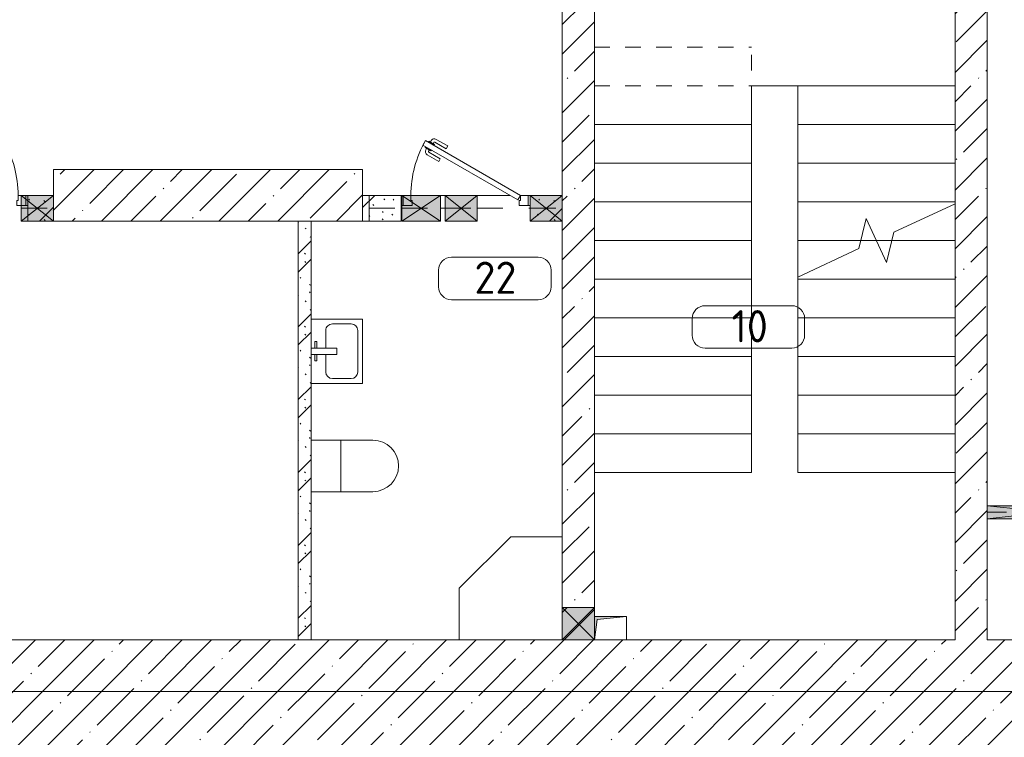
# Model space of a CAD drawing. Header units: millimetres. Extents: x -32229 to 192519, y -13689 to 125138.
# Tile 100 of 183: x 92293 to 99938, y 2244 to 7813. Entities that reach past the tile are written whole.
import ezdxf

# ---------------------------------------------------------------- set-up
doc = ezdxf.new("R2010")
doc.units = ezdxf.units.MM
for name, pattern in [('2_Пунктир_ 0_6 мм', [240, 120, -120]), ('3_ Штрих_ 1 х 1 мм', [400, 200, -200]), ('ADSK_Сверху', [900, 600, -300]), ('Штриховая', [1000, 600, -400])]:
    doc.linetypes.add(name, pattern=pattern)
for name, color, linetype, lineweight in [('A-AREA-____-IDEN', 7, 'Continuous', 9), ('A-DOOR-____-MCUT', 7, 'Continuous', 9), ('A-DOOR-____-OTLN', 7, 'Continuous', 18), ('A-DOOR-FRAM-MCUT', 7, 'Continuous', 9), ('A-FLOR-____-MCUT', 7, 'Continuous', 40), ('A-FLOR-____-OTLN', 7, 'Continuous', 18), ('A-FLOR-____-PATT', 7, 'Continuous', 40), ('A-GLAZ-____-MCUT', 7, 'Continuous', 9), ('A-GLAZ-____-OTLN', 7, 'Continuous', 18), ('A-WALL-____-MCUT', 7, 'Continuous', 40), ('A-WALL-____-PATT', 7, 'Continuous', 40), ('I-WALL-____-MCUT', 7, 'Continuous', 40), ('M-EQPM-____-OTLN', 7, 'Continuous', 18), ('P-SANR-FIXT-OTLN', 7, 'Continuous', 18), ('S-BEAM-____-OTLN', 7, 'Continuous', 18), ('S-COLS-____-MCUT', 7, 'Continuous', 40), ('S-COLS-____-OTLN', 7, 'Continuous', 18), ('S-STRS-____-MBND', 7, 'ADSK_Сверху', 18), ('S-STRS-____-OTLN', 7, 'Continuous', 18)]:
    doc.layers.add(name, color=color, linetype=linetype, lineweight=lineweight)
doc.styles.add('GOST Common_3', font='GOST_Common.ttf', dxfattribs={"height": 250})
pattern_1 = [(45, (0, 0), (-228.0985, 228.0985), []), (45, (228.1, 0), (-228.0985, 228.0985), [403.225, -80.645, 6.706, -73.939])]
pattern_2 = [(135, (300.56, 377.28), (-565.6854, 6e-14), [10, -790]), (135, (349.8, 474.73), (-565.6854, 6e-14), [10, -790]), (135, (423.93, 473.06), (-565.6854, 6e-14), [10, -790]), (135, (229.92, 447.9), (-565.6854, 6e-14), [10, -790]), (135, (155.08, 447.9), (-565.6854, 6e-14), [10, -790]), (135, (114.9, 369.03), (-565.6854, 6e-14), [10, -790]), (135, (132.43, 285.8), (-565.6854, 6e-14), [10, -790]), (135, (214.66, 322), (-565.6854, 6e-14), [10, -790]), (135, (198.16, 261.88), (-565.6854, 6e-14), [10, -790]), (135, (45.2, 272.9), (-565.6854, 6e-14), [10, -790]), (135, (42.32, 336.16), (-565.6854, 6e-14), [10, -790]), (135, (92.26, 192.24), (-565.6854, 6e-14), [10, -790]), (135, (7.07, 149.2), (-565.6854, 6e-14), [10, -790]), (135, (80.6, 95.1), (-565.6854, 6e-14), [10, -790]), (135, (79.53, 36.94), (-565.6854, 6e-14), [10, -790]), (135, (153.87, 74.56), (-565.6854, 6e-14), [10, -790]), (135, (228.35, 124.8), (-565.6854, 6e-14), [10, -790]), (135, (279.75, 180.4), (-565.6854, 6e-14), [10, -790]), (135, (282.9, 31.63), (-565.6854, 6e-14), [10, -790]), (135, (377.38, 53.45), (-565.6854, 6e-14), [10, -790]), (135, (352.28, 102.7), (-565.6854, 6e-14), [10, -790]), (135, (354.05, 0), (-565.6854, 6e-14), [10, -790]), (135, (553.23, 16.45), (-565.6854, 6e-14), [10, -790]), (135, (542.38, 63.45), (-565.6854, 6e-14), [10, -790]), (135, (536.58, 239.3), (-565.6854, 6e-14), [10, -790]), (135, (475.85, 203.9), (-565.6854, 6e-14), [10, -790]), (135, (475.85, 316.54), (-565.6854, 6e-14), [10, -790]), (135, (520.8, 408.7), (-565.6854, 6e-14), [10, -790]), (135, (551.1, 470.8), (-565.6854, 6e-14), [10, -790]), (135, (235.25, 537.93), (-565.6854, 6e-14), [10, -790]), (135, (407.25, 547.65), (-565.6854, 6e-14), [10, -790]), (135, (94.5, 558.6), (-565.6854, 6e-14), [10, -790]), (135, (46.4, 532.3), (-565.6854, 6e-14), [10, -790]), (135, (85.56, 465.04), (-565.6854, 6e-14), [10, -790]), (135, (355.53, 181.14), (-565.6854, 6e-14), [10, -790]), (135, (362.23, 243.6), (-565.6854, 6e-14), [10, -790]), (135, (413.45, 344.1), (-565.6854, 6e-14), [10, -790]), (135, (286.3, 273.25), (-565.6854, 6e-14), [10, -790]), (135, (423.02, 263.72), (-565.6854, 6e-14), [10, -790]), (135, (162.94, 190.2), (-565.6854, 6e-14), [10, -790]), (135, (470.25, 120.93), (-565.6854, 6e-14), [10, -790]), (135, (484.48, 9.78), (-565.6854, 6e-14), [10, -790]), (45, (0, 212.13), (-565.6854, 0), []), (45, (212.13, 0), (-565.6854, 0), []), (45, (353.55, 0), (-565.6854, 0), []), (45, (0, 353.55), (-565.6854, 0), [])]

# ---------------------------------------------------------------- blocks, each defined once
blk = doc.blocks.new('АР_Дверь однопольная - 1000х2100h_850__Кладовая-6692962--01 ЭЛ')
at = {"layer": 'A-DOOR-____-MCUT', "color": 253, "lineweight": 13, "true_color": 0xaaaaaa}
for p, q in [((311.1, 525), (-425, 100)), ((-345, 100), (331.1, 490.4)), ((331.1, 490.4), (311.1, 525)), ((-425, 100), (-405, 65.4)), ((-405, 65.4), (-345, 100))]:
    blk.add_line(p, q, dxfattribs=at)
at = {"layer": 'A-DOOR-____-OTLN', "color": 253, "lineweight": 5, "true_color": 0xaaaaaa}
for p, q in [((138.9, 483.3), (227.7, 534.6)), ((151.4, 461.7), (138.9, 483.3)), ((151.4, 461.7), (240.2, 512.9)), ((285.5, 519.4), (242.2, 494.4)), ((242.2, 494.4), (246.2, 487.5)), ((253, 500.7), (247, 511.1)), ((274.6, 513.2), (268.6, 523.6)), ((313.5, 470.9), (270.2, 445.9)), ((289.5, 512.5), (285.5, 519.4)), ((302.6, 464.7), (308.7, 454.3)), ((309.5, 477.9), (313.5, 470.9)), ((196.4, 383.7), (285.2, 435)), ((196.4, 383.7), (208.9, 362.1)), ((208.9, 362.1), (297.7, 413.3)), ((270.2, 445.9), (266.2, 452.9)), ((281, 452.2), (287, 441.8))]:
    blk.add_line(p, q, dxfattribs=at)
for centre, radius, start, end in [((242.7, 508.6), 30, 30, 120), ((242.7, 508.6), 4.99, 30, 120), ((-425, 100), 850, 360, 30), ((282.7, 439.3), 4.99, 300, 30), ((282.7, 439.3), 30, 300, 30)]:
    blk.add_arc(centre, radius, start, end, dxfattribs=at)
at = {"layer": 'A-DOOR-FRAM-MCUT', "color": 253, "lineweight": 13, "true_color": 0xaaaaaa}
for p, q in [((-485, 100), (-500, 100)), ((-425, 100), (-485, 100)), ((-485, 100), (-485, 20)), ((-425, 60), (-425, 100)), ((450, 100), (425, 100)), ((425, 100), (425, 60)), ((485, 100), (450, 100)), ((485, 20), (485, 100)), ((485, 100), (500, 100)), ((-485, 20), (-500, 20)), ((-485, 20), (-415, 20)), ((-415, 60), (-425, 60)), ((-415, 20), (-415, 60)), ((425, 60), (415, 60)), ((415, 60), (415, 20)), ((415, 20), (450, 20)), ((450, 20), (485, 20)), ((485, 20), (500, 20))]:
    blk.add_line(p, q, dxfattribs=at)
blk = doc.blocks.new('АР_Дверь однопольная - 1000х2100h_850__Кладовая-6691799--01 ЭЛ')
at = {"layer": 'A-DOOR-____-MCUT', "color": 253, "lineweight": 13, "true_color": 0xaaaaaa}
for p, q in [((-311.1, 525), (-331.1, 490.4)), ((-331.1, 490.4), (405, 65.4)), ((425, 100), (-311.1, 525)), ((405, 65.4), (425, 100))]:
    blk.add_line(p, q, dxfattribs=at)
at = {"layer": 'A-DOOR-____-OTLN', "color": 253, "lineweight": 5, "true_color": 0xaaaaaa}
for p, q in [((-309.5, 477.9), (-313.5, 470.9)), ((-313.5, 470.9), (-270.2, 445.9)), ((-302.6, 464.7), (-308.7, 454.3)), ((-289.5, 512.5), (-285.5, 519.4)), ((-285.5, 519.4), (-242.2, 494.4)), ((-274.6, 513.2), (-268.6, 523.6)), ((-253, 500.7), (-247, 511.1)), ((-242.2, 494.4), (-246.2, 487.5)), ((-151.4, 461.7), (-240.2, 512.9)), ((-138.9, 483.3), (-227.7, 534.6)), ((-151.4, 461.7), (-138.9, 483.3)), ((-208.9, 362.1), (-297.7, 413.3)), ((-281, 452.2), (-287, 441.8)), ((-196.4, 383.7), (-285.2, 435)), ((-270.2, 445.9), (-266.2, 452.9)), ((-196.4, 383.7), (-208.9, 362.1))]:
    blk.add_line(p, q, dxfattribs=at)
for centre, radius, start, end in [((-242.7, 508.6), 30, 60, 150), ((425, 100), 850, 150, 180), ((-242.7, 508.6), 4.99, 60, 150), ((-282.7, 439.3), 30, 150, 240), ((-282.7, 439.3), 4.99, 150, 240)]:
    blk.add_arc(centre, radius, start, end, dxfattribs=at)
at = {"layer": 'A-DOOR-FRAM-MCUT', "color": 253, "lineweight": 13, "true_color": 0xaaaaaa}
for p, q in [((-495, 100), (-500, 100)), ((-485, 100), (-495, 100)), ((-425, 100), (-485, 100)), ((-485, 100), (-485, 20)), ((-425, 60), (-425, 100)), ((485, 100), (425, 100)), ((425, 100), (425, 60)), ((485, 20), (485, 100)), ((485, 100), (500, 100)), ((-495, 20), (-500, 20)), ((-485, 20), (-495, 20)), ((-485, 20), (-415, 20)), ((-415, 60), (-425, 60)), ((-415, 20), (-415, 60)), ((425, 60), (415, 60)), ((415, 60), (415, 20)), ((415, 20), (485, 20)), ((485, 20), (500, 20))]:
    blk.add_line(p, q, dxfattribs=at)
blk = doc.blocks.new('A-PLU-toilet-2-2D - L600xW600xH900-3712371--01 ЭЛ')
at = {"layer": 'P-SANR-FIXT-OTLN', "color": 253, "lineweight": 13, "true_color": 0xaaaaaa}
for p, q in [((-230, 400), (250, 400)), ((-230, 400), (250, 400)), ((0, 0), (0, 400)), ((250, 0), (-230, 0)), ((250, 0), (-230, 0))]:
    blk.add_line(p, q, dxfattribs=at)
blk.add_arc((250, 200), 200, 270, 90, dxfattribs=at)
blk.add_arc((250, 200), 200, 270, 90, dxfattribs=at)
blk = doc.blocks.new('A-PLU-Sink-2D - 400 x 500mm-3710293--01 ЭЛ')
at = {"layer": 'P-SANR-FIXT-OTLN', "color": 253, "lineweight": 13, "true_color": 0xaaaaaa}
for p, q in [((-234.3, 202.3), (-234.3, -197.7)), ((-234.3, -197.7), (-234.3, 202.3)), ((-59.3, 172.3), (-59.3, 157.3)), ((-9.3, 172.3), (-59.3, 172.3)), ((-59.3, 157.3), (-9.3, 157.3)), ((-9.3, 2.3), (-9.3, 202.3)), ((40.7, 202.3), (40.7, 2.3)), ((40.7, 172.3), (90.7, 172.3)), ((90.7, 157.3), (40.7, 157.3)), ((90.7, 172.3), (90.7, 157.3)), ((265.7, -197.7), (265.7, 202.3)), ((265.7, 202.3), (265.7, -197.7)), ((-9.3, 88), (-145.4, 88)), ((176.8, 88), (40.7, 88)), ((-196.2, 37.2), (-196.2, -108.8)), ((40.7, 2.3), (-9.3, 2.3)), ((227.6, -108.8), (227.6, 37.2)), ((-234.3, -197.7), (265.7, -197.7)), ((265.7, -197.7), (-234.3, -197.7)), ((-145.4, -159.6), (176.8, -159.6))]:
    blk.add_line(p, q, dxfattribs=at)
for centre, start, end in [((-145.4, 37.2), 90, 180), ((176.8, 37.2), 360, 90), ((-145.4, -108.8), 180, 270), ((176.8, -108.8), 270, 0)]:
    blk.add_arc(centre, 50.8, start, end, dxfattribs=at)
blk = doc.blocks.new('A-PLU-Shower_Corner_2D - 800x800-3710291--01 ЭЛ')
at = {"layer": 'P-SANR-FIXT-OTLN', "color": 253, "lineweight": 13, "true_color": 0xaaaaaa}
for p, q in [((-400, 800), (-800, 400)), ((-400, 800), (-800, 400)), ((0, 800), (-400, 800)), ((-400, 800), (0, 800)), ((-800, 400), (-800, 0)), ((-800, 0), (-800, 400))]:
    blk.add_line(p, q, dxfattribs=at)
blk = doc.blocks.new('АР_Отверстие прямоугольное - ОВВ-7439021--01 ЭЛ')
at = {"layer": 'A-GLAZ-____-OTLN', "lineweight": 13, "true_color": 0xf0f0f0}
blk.add_hatch(color=7, dxfattribs=at).paths.add_polyline_path([(250, -100), (250, 100), (0, 100), (0, -100)])
at = {"layer": 'A-GLAZ-____-MCUT', "color": 253, "lineweight": 13, "true_color": 0xaaaaaa}
for p, q in [((0, 100), (0, -100)), ((250, 100), (250, -100))]:
    blk.add_line(p, q, dxfattribs=at)
at = {"layer": 'A-GLAZ-____-OTLN', "color": 253, "lineweight": 5, "true_color": 0xaaaaaa}
for p, q in [((250, 100), (0, -100)), ((0, 100), (250, -100))]:
    blk.add_line(p, q, dxfattribs=at)
at = {"layer": 'A-GLAZ-____-OTLN', "color": 253, "lineweight": 13, "true_color": 0xaaaaaa}
for p, q in [((250, 100), (0, 100)), ((0, 100), (0, -100)), ((250, -100), (250, 100)), ((0, -100), (250, -100))]:
    blk.add_line(p, q, dxfattribs=at)
blk = doc.blocks.new('АР_Канал вертикальный прямоугольный - ОВ-5467536--01 ЭЛ')
at = {"layer": 'M-EQPM-____-OTLN', "lineweight": 13, "true_color": 0xe2e2e2}
blk.add_hatch(color=254, dxfattribs=at).paths.add_polyline_path([(-125, -90), (-103.5, 68.5), (125, 90), (-125, 90)])
at = {"layer": 'M-EQPM-____-OTLN', "color": 253, "lineweight": 13, "true_color": 0xaaaaaa}
for p, q in [((125, 90), (-125, 90)), ((-125, 90), (-125, -90)), ((125, 90), (-125, 90)), ((-125, 90), (-125, -90)), ((-125, -90), (-125, 90)), ((-125, 90), (125, 90)), ((-103.5, 68.5), (125, 90)), ((-103.5, 68.5), (125, 90)), ((125, -90), (125, 90)), ((125, 90), (125, -90)), ((-125, -90), (-103.5, 68.5)), ((-125, -90), (-103.5, 68.5)), ((-125, -90), (125, -90)), ((125, -90), (-125, -90))]:
    blk.add_line(p, q, dxfattribs=at)
blk = doc.blocks.new('АР_Отверстие прямоугольное - ОВВ-6063315--01 ЭЛ')
at = {"layer": 'A-GLAZ-____-OTLN', "lineweight": 13, "true_color": 0xf0f0f0}
blk.add_hatch(color=7, dxfattribs=at).paths.add_polyline_path([(250, 100), (0, 100), (0, -100), (250, -100)])
at = {"layer": 'A-GLAZ-____-MCUT', "color": 253, "lineweight": 13, "true_color": 0xaaaaaa}
for p, q in [((0, 100), (0, -100)), ((250, 100), (250, -100))]:
    blk.add_line(p, q, dxfattribs=at)
at = {"layer": 'A-GLAZ-____-OTLN', "color": 253, "lineweight": 5, "true_color": 0xaaaaaa}
for p, q in [((250, 100), (0, -100)), ((0, 100), (250, -100))]:
    blk.add_line(p, q, dxfattribs=at)
at = {"layer": 'A-GLAZ-____-OTLN', "color": 253, "lineweight": 13, "true_color": 0xaaaaaa}
for p, q in [((250, 100), (0, 100)), ((0, 100), (0, -100)), ((250, -100), (250, 100)), ((0, -100), (250, -100))]:
    blk.add_line(p, q, dxfattribs=at)
blk = doc.blocks.new('АР_Отверстие прямоугольное - ВК-6150329--01 ЭЛ')
at = {"layer": 'A-GLAZ-____-OTLN', "lineweight": 13, "true_color": 0xf0f0f0}
blk.add_hatch(color=7, dxfattribs=at).paths.add_polyline_path([(-25, 100), (-25, -100), (275, -100), (275, 100)])
at = {"layer": 'A-GLAZ-____-MCUT', "color": 253, "lineweight": 13, "true_color": 0xaaaaaa}
for p, q in [((-25, 100), (-25, -100)), ((275, 100), (275, -100))]:
    blk.add_line(p, q, dxfattribs=at)
at = {"layer": 'A-GLAZ-____-OTLN', "color": 253, "lineweight": 5, "true_color": 0xaaaaaa}
for p, q in [((275, 100), (-25, -100)), ((-25, 100), (275, -100))]:
    blk.add_line(p, q, dxfattribs=at)
at = {"layer": 'A-GLAZ-____-OTLN', "color": 253, "lineweight": 13, "true_color": 0xaaaaaa}
for p, q in [((275, 100), (-25, 100)), ((-25, 100), (-25, -100)), ((275, -100), (275, 100)), ((-25, -100), (275, -100))]:
    blk.add_line(p, q, dxfattribs=at)
blk = doc.blocks.new('АР_Отверстие прямоугольное - ОВВ-6150268--01 ЭЛ')
at = {"layer": 'A-GLAZ-____-OTLN', "lineweight": 13, "true_color": 0xf0f0f0}
blk.add_hatch(color=7, dxfattribs=at).paths.add_polyline_path([(250, 100), (0, 100), (0, -100), (250, -100)])
at = {"layer": 'A-GLAZ-____-MCUT', "color": 253, "lineweight": 13, "true_color": 0xaaaaaa}
for p, q in [((0, 100), (0, -100)), ((250, 100), (250, -100))]:
    blk.add_line(p, q, dxfattribs=at)
at = {"layer": 'A-GLAZ-____-OTLN', "color": 253, "lineweight": 5, "true_color": 0xaaaaaa}
for p, q in [((250, 100), (0, -100)), ((0, 100), (250, -100))]:
    blk.add_line(p, q, dxfattribs=at)
at = {"layer": 'A-GLAZ-____-OTLN', "color": 253, "lineweight": 13, "true_color": 0xaaaaaa}
for p, q in [((250, 100), (0, 100)), ((0, 100), (0, -100)), ((250, -100), (250, 100)), ((0, -100), (250, -100))]:
    blk.add_line(p, q, dxfattribs=at)
blk = doc.blocks.new('АР_Отверстие прямоугольное - ОВВ-3937880--01 ЭЛ')
at = {"layer": 'A-GLAZ-____-OTLN', "lineweight": 13, "true_color": 0xf0f0f0}
blk.add_hatch(color=7, dxfattribs=at).paths.add_polyline_path([(250, -125), (250, 125), (0, 125), (0, -125)])
at = {"layer": 'A-GLAZ-____-MCUT', "color": 253, "lineweight": 13, "true_color": 0xaaaaaa}
for p, q in [((0, 125), (0, -125)), ((250, 125), (250, -125))]:
    blk.add_line(p, q, dxfattribs=at)
at = {"layer": 'A-GLAZ-____-OTLN', "color": 253, "lineweight": 5, "true_color": 0xaaaaaa}
for p, q in [((250, 125), (0, -125)), ((0, 125), (250, -125))]:
    blk.add_line(p, q, dxfattribs=at)
at = {"layer": 'A-GLAZ-____-OTLN', "color": 253, "lineweight": 13, "true_color": 0xaaaaaa}
for p, q in [((250, 125), (0, 125)), ((0, 125), (0, -125)), ((250, -125), (250, 125)), ((0, -125), (250, -125))]:
    blk.add_line(p, q, dxfattribs=at)
blk = doc.blocks.new('АР_Отверстие прямоугольное - ОВВ-5686189--01 ЭЛ')
at = {"layer": 'A-GLAZ-____-OTLN', "lineweight": 13, "true_color": 0xf0f0f0}
blk.add_hatch(color=7, dxfattribs=at).paths.add_polyline_path([(600, 50), (-350, 50), (-350, -50), (600, -50)])
at = {"layer": 'A-GLAZ-____-MCUT', "color": 253, "lineweight": 13, "true_color": 0xaaaaaa}
for p, q in [((-350, 50), (-350, -50)), ((600, 50), (600, -50))]:
    blk.add_line(p, q, dxfattribs=at)
at = {"layer": 'A-GLAZ-____-OTLN', "color": 253, "lineweight": 5, "true_color": 0xaaaaaa}
for p, q in [((600, 50), (-350, -50)), ((-350, 50), (600, -50))]:
    blk.add_line(p, q, dxfattribs=at)
at = {"layer": 'A-GLAZ-____-OTLN', "color": 253, "lineweight": 13, "true_color": 0xaaaaaa}
for p, q in [((600, 50), (-350, 50)), ((-350, 50), (-350, -50)), ((600, -50), (600, 50)), ((-350, -50), (600, -50))]:
    blk.add_line(p, q, dxfattribs=at)
blk = doc.blocks.new('АР_Перемычка - 100_Уx1_75x5__Оп_300-0_125x80x5_-6146935--01 ЭЛ')
at = {"layer": 'S-BEAM-____-OTLN', "color": 9, "linetype": '3_ Штрих_ 1 х 1 мм', "lineweight": 15, "true_color": 0xc4c4c4}
for p, q in [((-775, 50), (-775, -50)), ((475, 50), (475, -50)), ((-775, 0), (-475, 0)), ((-475, 0), (475, 0))]:
    blk.add_line(p, q, dxfattribs=at)
blk = doc.blocks.new('АР_Перемычка - 200_Уx2_75x5__200-250-V257--01 ЭЛ')
at = {"layer": 'S-BEAM-____-OTLN', "color": 9, "linetype": '3_ Штрих_ 1 х 1 мм', "lineweight": 15, "true_color": 0xc4c4c4}
for p, q in [((-750, 100), (-750, -100)), ((700, 100), (700, -100)), ((-750, 0), (-550, 0)), ((-550, 0), (-300, 0)), ((-300, 0), (450, 0)), ((450, 0), (700, 0))]:
    blk.add_line(p, q, dxfattribs=at)
blk = doc.blocks.new('АР_Перемычка - 200_Уx2_75x5__250-250-7319432--01 ЭЛ')
at = {"layer": 'S-BEAM-____-OTLN', "color": 9, "linetype": '3_ Штрих_ 1 х 1 мм', "lineweight": 15, "true_color": 0xc4c4c4}
for p, q in [((-750, 100), (-750, -100)), ((750, 100), (750, -100)), ((-750, 0), (-495, 0)), ((-495, 0), (-195, 0)), ((-195, 0), (-160, 0)), ((-160, 0), (90, 0)), ((90, 0), (500, 0)), ((500, 0), (750, 0))]:
    blk.add_line(p, q, dxfattribs=at)
blk = doc.blocks.new('Наметкина 10_РД_АР_П_отсоединено_rvt-1--01 ЭЛ')
at = {"layer": 'A-FLOR-____-PATT', "lineweight": 5, "true_color": 0xaaaaaa}
h = blk.add_hatch(dxfattribs=at)
h.set_pattern_fill('FP_1', color=253, style=0, pattern_type=2)
h.set_pattern_definition(pattern_1)
h.paths.add_polyline_path([(84205.3, -5350), (110105.3, -5350), (110105.3, 2600), (84205.3, 2600)])
at = {"layer": 'A-WALL-____-PATT', "lineweight": 5, "true_color": 0xaaaaaa}
h = blk.add_hatch(dxfattribs=at)
h.set_pattern_fill('FP_1', color=253, style=0, pattern_type=2)
h.set_pattern_definition(pattern_1)
h.paths.add_polyline_path([(99555.3, 3000), (99805.3, 3000), (99805.3, 9550), (99555.3, 9550), (99555.3, 3940)])
h.paths.add_polyline_path([(99555.3, 11000), (99805.3, 11000), (99805.3, 17115), (99555.3, 17115), (99555.3, 11200)])
h.paths.add_polyline_path([(99555.3, 18565), (99805.3, 18565), (99805.3, 22250), (99555.3, 22250), (99555.3, 18600)])
h = blk.add_hatch(dxfattribs=at)
h.set_pattern_fill('FP_1', color=253, style=0, pattern_type=2)
h.set_pattern_definition(pattern_1)
h.paths.add_polyline_path([(96505.3, 3000), (96755.3, 3000), (96755.3, 8950), (96505.3, 8950), (96505.3, 3158.5)])
h = blk.add_hatch(dxfattribs=at)
h.set_pattern_fill('FP_6', color=253, style=0, pattern_type=2)
h.set_pattern_definition(pattern_2)
h.paths.add_polyline_path([(91355.3, 6250), (91355.3, 6450), (91105.3, 6450), (91105.3, 6250), (91305.3, 6250)])
h.paths.add_polyline_path([(92555.3, 6250), (92555.3, 6450), (92355.3, 6450), (92355.3, 6250)])
h = blk.add_hatch(dxfattribs=at)
h.set_pattern_fill('FP_6', color=253, style=0, pattern_type=2)
h.set_pattern_definition(pattern_2)
h.paths.add_polyline_path([(95255.3, 6250), (95255.3, 6450), (94955.3, 6450), (94955.3, 6250)])
h.paths.add_polyline_path([(96505.3, 6250), (96505.3, 6450), (96255.3, 6450), (96255.3, 6250)])
h = blk.add_hatch(dxfattribs=at)
h.set_pattern_fill('FP_6', color=253, style=0, pattern_type=2)
h.set_pattern_definition(pattern_2)
h.paths.add_polyline_path([(94555.3, 3000), (94555.3, 6250), (94455.3, 6250), (94455.3, 3000)])
h = blk.add_hatch(dxfattribs=at)
h.set_pattern_fill('FP_1', color=253, style=0, pattern_type=2)
h.set_pattern_definition(pattern_1)
h.paths.add_polyline_path([(108005.3, 2600), (108005.3, 3000), (88855.3, 3000), (88855.3, 2600), (100823.5, 2600)])
at = {"layer": 'S-COLS-____-OTLN', "lineweight": 5, "true_color": 0xaaaaaa}
h = blk.add_hatch(dxfattribs=at)
h.set_pattern_fill('FP_1', color=253, style=0, pattern_type=2)
h.set_pattern_definition(pattern_1)
h.paths.add_polyline_path([(94804.8, 6250), (94955.3, 6250), (94955.3, 6650), (92555.3, 6650), (92555.3, 6250), (92798.6, 6250)])
at = {"layer": 'A-FLOR-____-MCUT', "color": 253, "lineweight": 15, "true_color": 0xaaaaaa}
blk.add_line((110105.3, 2600), (84205.3, 2600), dxfattribs=at)
at = {"layer": 'A-FLOR-____-OTLN', "color": 253, "lineweight": 13, "true_color": 0xaaaaaa}
for p, q in [((97975.3, 7000), (97975.3, 7300)), ((97975.3, 7300), (98335.3, 7300)), ((96755.3, 7000), (97975.3, 7000)), ((92340.3, 6450), (92355.3, 6450)), ((92355.3, 6450), (92340.3, 6450)), ((95255.3, 6450), (95260.3, 6450)), ((95260.3, 6450), (95270.3, 6450)), ((95330.3, 6450), (95560.3, 6450)), ((95560.3, 6450), (95595.3, 6450)), ((95595.3, 6450), (95845.3, 6450)), ((95845.3, 6450), (96100.3, 6450)), ((96240.3, 6450), (96255.3, 6450)), ((99805.3, 4040), (100755.3, 4040)), ((94555.3, 3000.1), (95705.3, 3000.1))]:
    blk.add_line(p, q, dxfattribs=at)
at = {"layer": 'A-WALL-____-MCUT', "color": 253, "lineweight": 13, "true_color": 0xaaaaaa}
for p, q in [((99805.3, 4040), (99805.3, 9550)), ((96505.3, 8950), (96505.3, 6450)), ((96755.3, 3250), (96755.3, 8950)), ((99555.3, 8950), (99555.3, 3000)), ((96505.3, 6450), (96505.3, 6250)), ((96505.3, 6250), (96505.3, 3250)), ((99805.3, 3940), (99805.3, 4040)), ((99805.3, 3000), (99805.3, 3940)), ((96505.3, 3250), (96505.3, 3000)), ((96755.3, 3180), (96755.3, 3250)), ((96755.3, 3000), (96755.3, 3180)), ((96505.3, 3000), (88855.3, 3000)), ((99555.3, 3000), (97005.3, 3000)), ((101255.3, 3000), (99805.3, 3000)), ((88855.3, 2600), (108005.3, 2600))]:
    blk.add_line(p, q, dxfattribs=at)
at = {"layer": 'I-WALL-____-MCUT', "color": 253, "lineweight": 13, "true_color": 0xaaaaaa}
for p, q in [((92555.3, 6450), (92355.3, 6450)), ((92355.3, 6450), (92355.3, 6250)), ((92555.3, 6250), (92555.3, 6450)), ((95255.3, 6450), (94955.3, 6450)), ((94955.3, 6450), (94955.3, 6250)), ((95255.3, 6250), (95255.3, 6450)), ((96505.3, 6450), (96255.3, 6450)), ((96255.3, 6450), (96255.3, 6250)), ((96505.3, 6250), (96505.3, 6450)), ((92355.3, 6250), (92555.3, 6250)), ((94455.3, 6250), (94455.3, 3000)), ((94555.3, 6250), (94455.3, 6250)), ((94555.3, 3000), (94555.3, 6250)), ((94955.3, 6250), (95255.3, 6250)), ((96255.3, 6250), (96505.3, 6250)), ((94455.3, 3000), (94555.3, 3000))]:
    blk.add_line(p, q, dxfattribs=at)
at = {"layer": 'S-COLS-____-MCUT', "color": 253, "lineweight": 15, "true_color": 0xaaaaaa}
for p, q in [((94955.3, 6650), (92555.3, 6650)), ((92555.3, 6650), (92555.3, 6450)), ((94955.3, 6250), (94955.3, 6650)), ((92555.3, 6450), (92555.3, 6250)), ((92555.3, 6250), (94955.3, 6250))]:
    blk.add_line(p, q, dxfattribs=at)
at = {"layer": 'S-STRS-____-MBND', "color": 253, "linetype": '2_Пунктир_ 0_6 мм', "lineweight": 13, "true_color": 0xaaaaaa}
for p, q in [((96755.3, 7600), (97975.3, 7600)), ((96755.3, 4300), (96755.3, 7600)), ((97975.3, 4300), (97975.3, 7600)), ((96755.3, 7300), (97975.3, 7300)), ((96755.3, 7300), (97975.3, 7300)), ((96755.3, 7000), (97975.3, 7000)), ((96755.3, 7000), (97975.3, 7000)), ((96755.3, 6700), (97975.3, 6700)), ((96755.3, 6700), (97975.3, 6700)), ((96755.3, 6400), (97975.3, 6400)), ((96755.3, 6400), (97975.3, 6400)), ((96755.3, 6100), (97975.3, 6100)), ((96755.3, 6100), (97975.3, 6100)), ((98945.3, 6100), (98824.8, 6100)), ((98945.3, 6100), (98824.8, 6100)), ((99555.3, 6100), (99065.8, 6100)), ((99555.3, 6100), (99065.8, 6100)), ((98335.3, 5815.6), (98335.3, 4300)), ((96755.3, 5800), (97975.3, 5800)), ((96755.3, 5800), (97975.3, 5800)), ((99555.3, 5800), (98335.3, 5800)), ((99555.3, 5800), (98335.3, 5800)), ((99555.3, 5800), (99555.3, 4300)), ((96755.3, 5500), (97975.3, 5500)), ((96755.3, 5500), (97975.3, 5500)), ((99555.3, 5500), (98335.3, 5500)), ((99555.3, 5500), (98335.3, 5500)), ((96755.3, 5200), (97975.3, 5200)), ((96755.3, 5200), (97975.3, 5200)), ((99555.3, 5200), (98335.3, 5200)), ((99555.3, 5200), (98335.3, 5200)), ((96755.3, 4900), (97975.3, 4900)), ((96755.3, 4900), (97975.3, 4900)), ((99555.3, 4900), (98335.3, 4900)), ((99555.3, 4900), (98335.3, 4900)), ((96755.3, 4600), (97975.3, 4600)), ((96755.3, 4600), (97975.3, 4600)), ((99555.3, 4600), (98335.3, 4600)), ((99555.3, 4600), (98335.3, 4600)), ((96755.3, 4300), (97975.3, 4300)), ((96755.3, 4300), (97975.3, 4300)), ((99555.3, 4300), (98335.3, 4300))]:
    blk.add_line(p, q, dxfattribs=at)
at = {"layer": 'S-STRS-____-MBND', "color": 253, "linetype": 'Continuous', "lineweight": 13, "true_color": 0xaaaaaa}
for p, q in [((99081.2, 6163.4), (99555.3, 6384.5)), ((98809.3, 6036.6), (98866.1, 6269.9)), ((98866.1, 6269.9), (99024.5, 5930.1)), ((99024.5, 5930.1), (99081.2, 6163.4)), ((98335.3, 5815.6), (98809.3, 6036.6))]:
    blk.add_line(p, q, dxfattribs=at)
at = {"layer": 'S-STRS-____-OTLN', "color": 253, "lineweight": 13, "true_color": 0xaaaaaa}
for p, q in [((99555.3, 7300), (98335.3, 7300)), ((98335.3, 7300), (98335.3, 7000)), ((96755.3, 7000), (97975.3, 7000)), ((97975.3, 6700), (97975.3, 7000)), ((98335.3, 7000), (98335.3, 6700)), ((99555.3, 7000), (98335.3, 7000)), ((96755.3, 6700), (97975.3, 6700)), ((97975.3, 6400), (97975.3, 6700)), ((98335.3, 6700), (98335.3, 6400)), ((99555.3, 6700), (98335.3, 6700)), ((96755.3, 6400), (97975.3, 6400)), ((97975.3, 6100), (97975.3, 6400)), ((98335.3, 6400), (98335.3, 6100)), ((99555.3, 6400), (98335.3, 6400)), ((96755.3, 6100), (97975.3, 6100)), ((97975.3, 5800), (97975.3, 6100)), ((98335.3, 6100), (98335.3, 5815.6)), ((98824.8, 6100), (98335.3, 6100)), ((98945.3, 6100), (98824.8, 6100)), ((99065.8, 6100), (98945.3, 6100)), ((99555.3, 6100), (99065.8, 6100)), ((98335.3, 5815.6), (98335.3, 5800)), ((96755.3, 5800), (97975.3, 5800)), ((97975.3, 5500), (97975.3, 5800)), ((98335.3, 5800), (98335.3, 5500)), ((99555.3, 5800), (98335.3, 5800)), ((96755.3, 5500), (97975.3, 5500)), ((97975.3, 5200), (97975.3, 5500)), ((98335.3, 5500), (98335.3, 5200)), ((99555.3, 5500), (98335.3, 5500)), ((96755.3, 5200), (97975.3, 5200)), ((97975.3, 4900), (97975.3, 5200)), ((98335.3, 5200), (98335.3, 4900)), ((99555.3, 5200), (98335.3, 5200)), ((96755.3, 4900), (97975.3, 4900)), ((97975.3, 4600), (97975.3, 4900)), ((98335.3, 4900), (98335.3, 4600)), ((99555.3, 4900), (98335.3, 4900)), ((96755.3, 4600), (97975.3, 4600)), ((97975.3, 4300), (97975.3, 4600)), ((98335.3, 4600), (98335.3, 4300)), ((99555.3, 4600), (98335.3, 4600)), ((96755.3, 4300), (97975.3, 4300)), ((99555.3, 4300), (98335.3, 4300))]:
    blk.add_line(p, q, dxfattribs=at)
at = {"layer": 'S-STRS-____-OTLN', "color": 253, "linetype": 'Штриховая', "lineweight": 13, "true_color": 0xaaaaaa}
for p, q in [((99555.3, 7300), (98335.3, 7300)), ((99555.3, 7000), (98335.3, 7000)), ((96755.3, 6700), (97975.3, 6700)), ((99555.3, 6700), (98335.3, 6700)), ((96755.3, 6400), (97975.3, 6400)), ((99555.3, 6400), (98335.3, 6400)), ((96755.3, 6100), (97975.3, 6100)), ((98824.8, 6100), (98335.3, 6100)), ((98945.3, 6100), (98824.8, 6100)), ((99065.8, 6100), (98945.3, 6100)), ((99555.3, 6100), (99065.8, 6100)), ((96755.3, 5800), (97975.3, 5800)), ((99555.3, 5800), (98335.3, 5800)), ((96755.3, 5500), (97975.3, 5500)), ((99555.3, 5500), (98335.3, 5500)), ((96755.3, 5200), (97975.3, 5200)), ((99555.3, 5200), (98335.3, 5200)), ((96755.3, 4900), (97975.3, 4900)), ((99555.3, 4900), (98335.3, 4900)), ((96755.3, 4600), (97975.3, 4600)), ((99555.3, 4600), (98335.3, 4600)), ((96755.3, 4300), (97975.3, 4300))]:
    blk.add_line(p, q, dxfattribs=at)
at = {"layer": 'A-DOOR-____-OTLN', "color": 253, "lineweight": 13, "true_color": 0xaaaaaa}
for name, p in [('АР_Дверь однопольная - 1000х2100h_850__Кладовая-6692962--01 ЭЛ', (91855.3, 6350)), ('АР_Дверь однопольная - 1000х2100h_850__Кладовая-6691799--01 ЭЛ', (95755.3, 6350))]:
    blk.add_blockref(name, p, dxfattribs=at)
at = {"layer": 'A-GLAZ-____-OTLN', "color": 253, "lineweight": 13, "true_color": 0xaaaaaa}
blk.add_blockref('АР_Отверстие прямоугольное - ОВВ-7439021--01 ЭЛ', (92305.3, 6350), dxfattribs=at)
for name, p, rotation in [('АР_Отверстие прямоугольное - ВК-6150329--01 ЭЛ', (95535.3, 6350), 180), ('АР_Отверстие прямоугольное - ОВВ-6063315--01 ЭЛ', (95845.3, 6350), 180), ('АР_Отверстие прямоугольное - ОВВ-6150268--01 ЭЛ', (96505.3, 6350), 180), ('АР_Отверстие прямоугольное - ОВВ-5686189--01 ЭЛ', (100405.3, 3990), 180), ('АР_Отверстие прямоугольное - ОВВ-3937880--01 ЭЛ', (96630.3, 3250), 269.9999999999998)]:
    blk.add_blockref(name, p, dxfattribs=dict(at, rotation=rotation))
at = {"layer": 'M-EQPM-____-OTLN', "color": 253, "lineweight": 13, "true_color": 0xaaaaaa}
blk.add_blockref('АР_Канал вертикальный прямоугольный - ОВ-5467536--01 ЭЛ', (96880.3, 3090), dxfattribs=at)
at = {"layer": 'P-SANR-FIXT-OTLN', "color": 253, "lineweight": 13, "true_color": 0xaaaaaa, "rotation": 89.99999999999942}
blk.add_blockref('A-PLU-Sink-2D - 400 x 500mm-3710293--01 ЭЛ', (94757.6, 5224.3), dxfattribs=at)
at = {"layer": 'P-SANR-FIXT-OTLN', "color": 253, "lineweight": 13, "true_color": 0xaaaaaa}
for name, p in [('A-PLU-toilet-2-2D - L600xW600xH900-3712371--01 ЭЛ', (94785.3, 4150)), ('A-PLU-Shower_Corner_2D - 800x800-3710291--01 ЭЛ', (96505.3, 3000))]:
    blk.add_blockref(name, p, dxfattribs=at)
at = {"layer": 'S-BEAM-____-OTLN', "color": 253, "lineweight": 13, "true_color": 0xaaaaaa}
for name, p in [('АР_Перемычка - 200_Уx2_75x5__200-250-V257--01 ЭЛ', (91855.3, 6350)), ('АР_Перемычка - 200_Уx2_75x5__250-250-7319432--01 ЭЛ', (95755.3, 6350))]:
    blk.add_blockref(name, p, dxfattribs=at)
at = {"layer": 'S-BEAM-____-OTLN', "color": 253, "lineweight": 13, "true_color": 0xaaaaaa, "rotation": 180}
blk.add_blockref('АР_Перемычка - 100_Уx1_75x5__Оп_300-0_125x80x5_-6146935--01 ЭЛ', (100280.3, 3990), dxfattribs=at)
blk = doc.blocks.new('Марка помещения 2 - Марка помещения 2-1605974--01 ЭЛ')
at = {"layer": 'A-AREA-____-IDEN', "color": 253, "true_color": 0xaaaaaa}
for p, q in [((-1.797, 0.841), (1.569, 0.841)), ((-2.297, -0.309), (-2.297, 0.341)), ((2.069, 0.341), (2.069, -0.309)), ((1.569, -0.809), (-1.797, -0.809))]:
    blk.add_line(p, q, dxfattribs=at)
for centre, start, end in [((-1.797, 0.341), 90, 180), ((1.569, 0.341), 0, 90), ((-1.797, -0.309), 180, 270), ((1.569, -0.309), 270, 360)]:
    blk.add_arc(centre, 0.5, start, end, dxfattribs=at)

msp = doc.modelspace()

# ---------------------------------------------------------------- block references
at = {"lineweight": 5}
msp.add_blockref('Наметкина 10_РД_АР_П_отсоединено_rvt-1--01 ЭЛ', (0, 0), dxfattribs=at)
at = {"layer": 'A-AREA-____-IDEN', "color": 253, "true_color": 0xaaaaaa, "xscale": 199.9999999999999, "yscale": 199.9999999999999, "zscale": 199.9999999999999}
for p in [(96005.1, 5802), (97974, 5425.6)]:
    msp.add_blockref('Марка помещения 2 - Марка помещения 2-1605974--01 ЭЛ', p, dxfattribs=at)

# ---------------------------------------------------------------- texts
at = {"layer": 'A-AREA-____-IDEN', "color": 253, "true_color": 0xaaaaaa, "char_height": 250, "attachment_point": 1, "style": 'GOST Common_3'}
for s, insert, width in [('22', (95823.7, 5935.7), 448.945), ('10', (97819.5, 5559.3), 384.81)]:
    msp.add_mtext(s, dxfattribs=dict(at, insert=insert, width=width))

doc.saveas('drawing.dxf')
